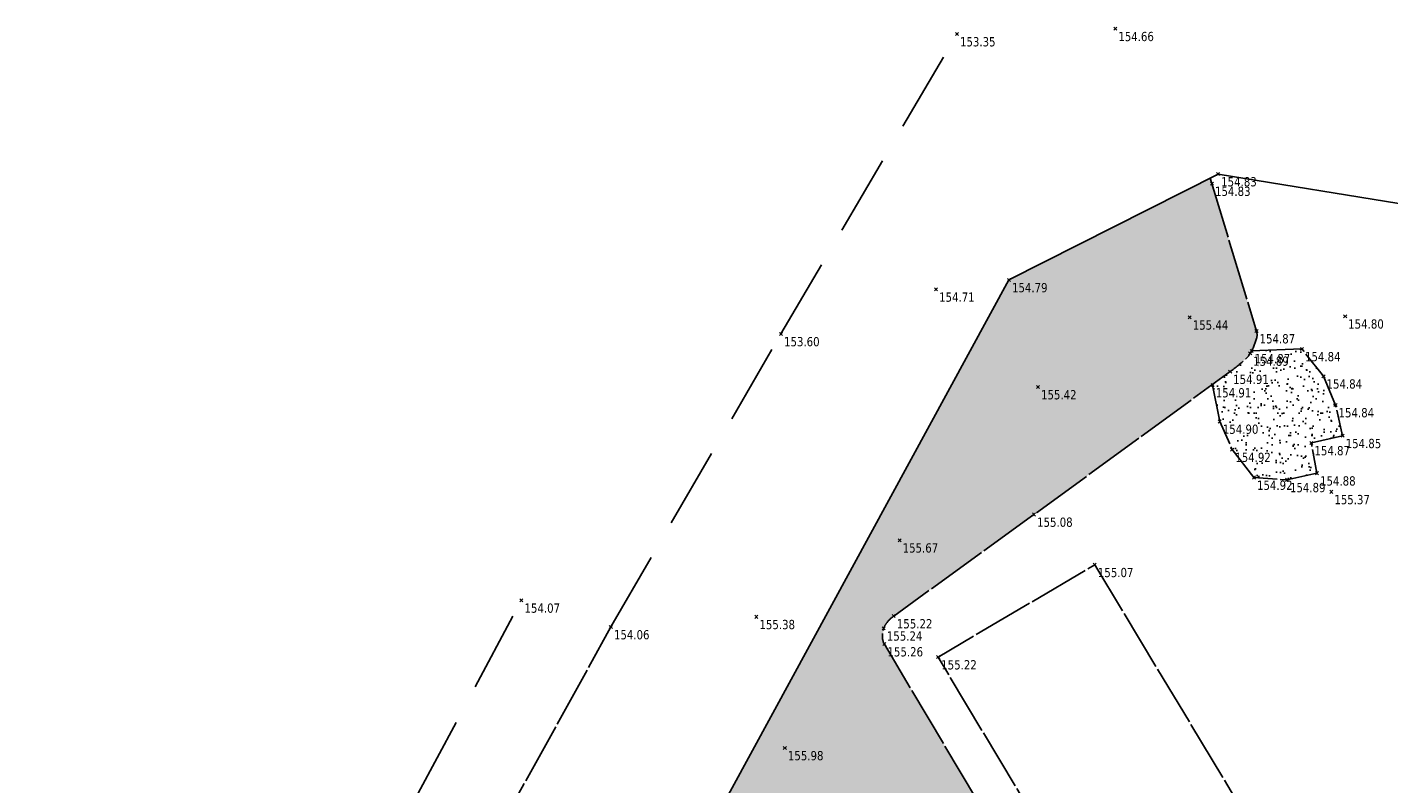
# Model space of a CAD drawing. Header units: millimetres. Extents: x 1269971 to 1270699, y 7266477 to 7267043.
# Tile 22 of 25: x 1270573 to 1270617, y 7266669 to 7266694. Entities that reach past the tile are written whole.
import ezdxf
from ezdxf.enums import TextEntityAlignment as Align

# ---------------------------------------------------------------- set-up
doc = ezdxf.new("R2010")
doc.units = ezdxf.units.MM
doc.header["$LTSCALE"] = 2
doc.header["$PDMODE"] = 3
doc.header["$PDSIZE"] = 0.05
for name, pattern in [('Continue', [1, 1, 0]), ('Discontinue', [1.95, 1.3, -0.65]), ('Reception_jeu', [1, 1, 0]), ('Voie_sigh_lcon', [1, 1, 0])]:
    doc.linetypes.add(name, pattern=pattern)
doc.layers.get('0').update_dxf_attribs({"linetype": 'Continue'})
for name, color, linetype in [('Espv_hai_hab', 70, 'Continue'), ('Espv_lim', 7, 'Discontinue'), ('Espv_lima', 70, 'Continue'), ('Espv_lima_hab', 70, 'Continue'), ('Espv_limb', 7, 'Continue'), ('Limi_clo', 7, 'Cloture_Legere'), ('Topo_ptco', 7, 'Continue'), ('Topo_ptco_alt', 3, 'Continue'), ('Topo_talb', 52, 'Discontinue'), ('Topo_talh', 52, 'Continue'), ('Voie_sigh', 7, 'Voie_sigh_lcon')]:
    doc.layers.add(name, color=color, linetype=linetype)
doc.styles.add('Verdana 1.0', font='verdana.ttf', dxfattribs={"width": 0.8, "height": 0.2})
doc.linetypes.add('Cloture_Legere', pattern='A,1,[1,croix.shx,S=0.2,R=0,X=-0.3,Y=0],0.0001', length=1.0001)

# ---------------------------------------------------------------- blocks, each defined once
blk = doc.blocks.new('Topo_Ptco')
at = {"color": 0}
blk.add_point((0, 0), dxfattribs=at)
at = {"layer": 'Topo_ptco_alt', "style": 'Verdana 1.0', "width": 0.8}
blk.add_attdef('ALT', text='', height=0.3, dxfattribs=at).set_placement((0.1, -0.1), align=Align.TOP_LEFT)

msp = doc.modelspace()

# ---------------------------------------------------------------- hatches: boundary and pattern name
at = {"layer": 'Espv_hai_hab'}
h = msp.add_hatch(dxfattribs=at)
h.set_pattern_fill('HAIE', color=256, scale=0.8)
h.set_pattern_definition([(109.29004622, (0.560848, 0.002973), (-4.80000000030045, 13.600000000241), [0.0482712, -16.90342488]), (161.565051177, (0.34656, 0.73), (-0.8, 1e-12), [0.050504, -2.47931812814]), (106.927513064, (0.29864, 0.746), (-3.19999999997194, 10.40000000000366), [0.054768, -19.17853644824]), (111.250505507, (0.348816, 0), (-1.59999999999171, 4.00000000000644), [0.069196, -15.38137033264]), (28.4429286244, (0.24168, 0.46568), (8.79999999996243, 4.79999999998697), [0.062208, -21.77354250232]), (83.6598082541, (0.2348, 0.40416), (-2e-13, 0.8000000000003), [0.061904, -7.18240411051]), (28.0724869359, (0.66804, 0.7642), (10.4000000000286, 5.60000000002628), [0.0387336, -13.5612664]), (69.4439547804, (0.70224, 0.03715), (0.800000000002, 2.4000000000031), [0.03896, -6.79624299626]), (122.905242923, (0.7136, 0.073632), (-1.60000000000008, 2.39999999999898), [0.04612, -16.15264538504]), (135, (0.75236, 0.1443), (-0.8, 9e-17), [0.0290216, -1.1023492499]), (156.250505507, (0.79568, 0.63888), (-12.79999999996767, 5.60000000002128), [0.062296, -21.788104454]), (45, (0.7068, 0.632), (9e-17, 0.8), [0.0451376, -1.0862332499]), (48.3664606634, (0.7136, 0.51808), (5.60000000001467, 6.4000000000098), [0.027424, -9.60585166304]), (34.6951535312, (0.71816, 0.3768), (7.99999999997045, 5.59999999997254), [0.03604, -12.61307064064]), (128.290163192, (0.44, 0.77104), (-3.19999999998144, 4.00000000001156), [0.036896, -19.32905349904]), (72.2553283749, (0.52208, 0.32888), (5.60000000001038, 17.59999999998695), [0.059824, -20.93922359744]), (115.346175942, (0.54032, 0.38584), (-0.80000000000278, 1.60000000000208), [0.047936, -16.77110083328]), (115.016893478, (0.64304, 0.21272), (-0.79999999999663, 1.6000000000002), [0.070368, -13.17198828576]), (41.1859251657, (0.62472, 0.19672), (0.8000000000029, 0.8000000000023), [0.024216, -8.47990065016]), (63.434948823, (0.59507, 0.11235), (3e-13, 0.8), [0.0152904, -1.773563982]), (131.185925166, (0.38984, 0.142), (-0.8000000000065, 0.7999999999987), [0.048456, -8.45566065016]), (159.44395478, (0.43545, 0.22402), (-2.3999999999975, 0.8000000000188), [0.0389616, -6.79624139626]), (19.7988763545, (0.29864, 0.30608), (8.79999999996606, 3.19999999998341), [0.026712, -21.22981640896]), (116.565051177, (0.40354, 0.4588), (-0.799999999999, 0.800000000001), [0.0152904, -1.773563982]), (45, (0.497, 0.5272), (9e-17, 0.8), [0.019348, -1.1120228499]), (56.309932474, (0.59275, 0.46335), (0.8, 1.599999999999), [0.0164632, -2.86797782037]), (131.185925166, (0.51528, 0.66624), (-0.8000000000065, 0.7999999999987), [0.024248, -8.47986865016]), (0, (0.28, 0.6), (0, 0.8), [0.04, -0.76]), (146.309932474, (0.04098, 0.08504), (-1.599999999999, 0.8), [0.049256, -2.83518502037]), (143.130102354, (0.08888, 0.36534), (-2.3999999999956, 1.6000000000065), [0.0569792, -3.9430208]), (36.3843518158, (0, 0.367648), (3.19999999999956, 2.39999999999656), [0.0537736, -18.82690435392]), (136.73570459, (0.043274, 0.533984), (-12.8000000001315, 11.99999999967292), [0.0532608, -18.622927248]), (25.7099537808, (0.0752, 0.71864), (1.599999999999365, 0.7999999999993), [0.073408, -23.899910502]), (127.405356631, (0.13672, 0.126), (-7.99999999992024, 10.40000000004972), [0.0488, -17.0719476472]), (45, (0.1436, 0.0075), (9e-17, 0.8), [0.0225688, -1.1088020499]), (153.434948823, (0.17095, 0.31294), (-0.8, -1e-12), [0.020348, -1.768506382]), (167.471192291, (0.19832, 0.11232), (-4.0000000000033, 0.79999999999), [0.063104, -7.31253156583]), (45, (0.16, 0.52), (9e-17, 0.8), [0.0565688, -1.0748020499])])
h.paths.add_polyline_path([(1270611.524, 7266655.497, -0.067038), (1270611.541, 7266655.181, -0.077553), (1270611.46, 7266654.844, -0.088516), (1270611.297, 7266654.588), (1270608.721, 7266651.784), (1270594.145, 7266665.416), (1270594.072, 7266665.455), (1270604.936, 7266685.409), (1270611.715, 7266688.84), (1270624.222, 7266686.8), (1270624.294, 7266686.789), (1270623.538, 7266682.734), (1270617.653, 7266683.695), (1270618.311, 7266687.764), (1270611.715, 7266688.84), (1270611.459, 7266688.711), (1270612.959, 7266683.752, -0.143347), (1270612.961, 7266683.51, -0.064484), (1270612.753, 7266683.026, -0.075168), (1270612.606, 7266682.845, -0.026925), (1270612.105, 7266682.437), (1270605.75, 7266677.808), (1270601.206, 7266674.516), (1270601.004, 7266674.329, 0.00558), (1270600.987, 7266674.31, 0.00693), (1270600.977, 7266674.296), (1270600.882, 7266674.118), (1270600.84, 7266673.818), (1270600.902, 7266673.607), (1270606.162, 7266664.741), (1270611.437, 7266655.729, -0.085735)])
h.paths.add_polyline_path([(1270620.654, 7266684.758), (1270620.76, 7266685.64), (1270623.767, 7266685.152), (1270623.562, 7266684.251)], flags=16)
at = {"layer": 'Espv_lima_hab'}
h = msp.add_hatch(dxfattribs=at)
h.set_pattern_fill('ESPACE_JEUX', color=256, scale=0.07, pattern_type=2)
h.set_pattern_definition([(312, (0.07, 0), (0.821643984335, 0.17464582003), [0, -0.525]), (67, (-0.035, 0.0606), (-0.83373876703, -0.10237024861), [0, -0.875]), (153, (-0.035, 0.0606), (0.043962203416, -0.838848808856), [0, -0.7]), (180, (-0.035, -0.0606), (0.42, -0.7274613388), [0, -0.7]), (74, (-0.28, 0), (-0.81504840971, -0.20321439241), [0, -0.7]), (286, (-0.28, 0), (0.81504840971, -0.20321439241), [0, -0.7]), (52, (0.14, -0.2425), (-0.831825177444, 0.11690540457), [0, -0.875]), (300, (0.14, 0.2425), (0.83999999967, -1.9e-10), [0, -0.7]), (175, (0.14, 0.2425), (0.354999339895, -0.76129854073), [0, -0.7]), (114, (0.035, 0.1819), (-0.83539839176, 0.0878039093), [0, -0.35]), (248, (0.035, -0.1819), (0.51715563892, -0.66192903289), [0, -0.434])])
h.paths.add_polyline_path([(1270615.518, 7266681.355), (1270615.129, 7266682.288), (1270614.43, 7266683.173), (1270612.8, 7266683.108, -0.011542), (1270612.753, 7266683.026, -0.075168), (1270612.606, 7266682.845, -0.026925), (1270612.105, 7266682.437), (1270611.534, 7266682.021), (1270611.768, 7266680.821), (1270612.171, 7266679.91), (1270612.875, 7266679.005), (1270613.943, 7266678.93), (1270614.918, 7266679.145), (1270614.736, 7266680.125), (1270615.748, 7266680.358)])
h.paths.add_polyline_path([(1270612.091, 7266682.738), (1270612.691, 7266682.738), (1270612.691, 7266682.963), (1270612.091, 7266682.963)], flags=25)
h.paths.add_polyline_path([(1270611.443, 7266682.15), (1270612.043, 7266682.15), (1270612.043, 7266682.375), (1270611.443, 7266682.375)], flags=9)
h.paths.add_polyline_path([(1270614.256, 7266678.858), (1270614.856, 7266678.858), (1270614.856, 7266679.083), (1270614.256, 7266679.083)], flags=9)
h.paths.add_polyline_path([(1270614.074, 7266679.838), (1270614.674, 7266679.838), (1270614.674, 7266680.063), (1270614.074, 7266680.063)], flags=24)
h.paths.add_polyline_path([(1270615.085, 7266680.071), (1270615.685, 7266680.071), (1270615.685, 7266680.296), (1270615.085, 7266680.296)], flags=25)
h.paths.add_polyline_path([(1270614.856, 7266681.068), (1270615.456, 7266681.068), (1270615.456, 7266681.293), (1270614.856, 7266681.293)], flags=24)
h.paths.add_polyline_path([(1270614.467, 7266682), (1270615.067, 7266682), (1270615.067, 7266682.225), (1270614.467, 7266682.225)], flags=24)
h.paths.add_polyline_path([(1270613.768, 7266682.885), (1270614.368, 7266682.885), (1270614.368, 7266683.11), (1270613.768, 7266683.11)], flags=24)
h.paths.add_polyline_path([(1270612.136, 7266682.821), (1270612.736, 7266682.821), (1270612.736, 7266683.046), (1270612.136, 7266683.046)], flags=25)

# ---------------------------------------------------------------- linework, layer by layer
at = {"layer": 'Espv_lim', "flags": 128}
for points in [[(1270597.55, 7266683.659), (1270603.251, 7266693.377)], [(1270592.039, 7266674.161), (1270597.55, 7266683.659)]]:
    msp.add_lwpolyline(points, dxfattribs=at)
at = {"layer": 'Espv_lima', "linetype": 'Reception_jeu', "flags": 128}
msp.add_lwpolyline([(1270611.538, 7266682.002), (1270611.768, 7266680.821), (1270612.171, 7266679.91), (1270612.875, 7266679.005), (1270613.943, 7266678.93), (1270614.918, 7266679.145), (1270614.736, 7266680.125), (1270615.748, 7266680.358), (1270615.518, 7266681.355), (1270615.129, 7266682.288), (1270614.43, 7266683.173), (1270612.799, 7266683.108)], dxfattribs=at)
at = {"layer": 'Espv_limb', "flags": 128}
msp.add_lwpolyline([(1270611.459, 7266688.711), (1270612.959, 7266683.752, -0.143347), (1270612.961, 7266683.51, -0.064484), (1270612.753, 7266683.026, -0.075168), (1270612.606, 7266682.845, -0.026925), (1270612.105, 7266682.437), (1270605.75, 7266677.808), (1270601.206, 7266674.516, 0.065614), (1270600.987, 7266674.31, 0.090527), (1270600.882, 7266674.118, 0.090068), (1270600.84, 7266673.818, 0.124869), (1270600.902, 7266673.607), (1270606.162, 7266664.741), (1270611.437, 7266655.729, -0.085735), (1270611.524, 7266655.497, -0.067038), (1270611.541, 7266655.181, -0.077553), (1270611.46, 7266654.844, -0.088516), (1270611.297, 7266654.588), (1270608.721, 7266651.784)], format="xyb", dxfattribs=at)
at = {"layer": 'Limi_clo', "flags": 128}
msp.add_lwpolyline([(1270588.779, 7266634.312), (1270586.027, 7266642.881), (1270584.439, 7266647.763), (1270604.936, 7266685.409), (1270611.715, 7266688.84), (1270624.222, 7266686.8), (1270636.815, 7266684.863), (1270639.916, 7266672.464), (1270642.88, 7266660.436)], dxfattribs=at)
at = {"layer": 'Topo_talb', "flags": 128}
msp.add_lwpolyline([(1270573.128, 7266644.597), (1270580.648, 7266659.167), (1270589.141, 7266675.023)], dxfattribs=at)
at = {"layer": 'Topo_talh', "flags": 128}
msp.add_lwpolyline([(1270574.881, 7266643.545), (1270583.637, 7266658.958), (1270592.039, 7266674.161)], dxfattribs=at)
at = {"layer": 'Voie_sigh', "flags": 128}
msp.add_lwpolyline([(1270616.98, 7266660.624), (1270611.866, 7266657.81), (1270607.286, 7266665.425), (1270602.644, 7266673.186), (1270607.719, 7266676.177), (1270612.358, 7266668.467)], dxfattribs=at)

# ---------------------------------------------------------------- block references
at = {"layer": 'Topo_ptco'}
ref = msp.add_blockref('Topo_Ptco', (1270603.251, 7266693.377, 153.351), dxfattribs=at)
ref.add_attrib('ALT', '153.35', dxfattribs={"layer": 'Topo_ptco_alt', "height": 0.3, "style": 'Verdana 1.0', "width": 0.8}).set_placement((1270603.351, 7266693.277, 153.351), align=Align.TOP_LEFT)
ref = msp.add_blockref('Topo_Ptco', (1270608.382, 7266693.548, 154.658), dxfattribs=at)
ref.add_attrib('ALT', '154.66', dxfattribs={"layer": 'Topo_ptco_alt', "height": 0.3, "style": 'Verdana 1.0', "width": 0.8}).set_placement((1270608.482, 7266693.448, 154.658), align=Align.TOP_LEFT)
for p in [(1270608.382, 7266693.548, 154.658), (1270602.575, 7266685.102, 154.712), (1270610.794, 7266684.196, 155.436), (1270615.831, 7266684.231, 154.803), (1270605.877, 7266681.938, 155.425), (1270615.381, 7266678.54, 155.365), (1270601.393, 7266676.973, 155.666), (1270596.754, 7266674.491, 155.381), (1270597.676, 7266670.242, 155.977)]:
    msp.add_blockref('Topo_Ptco', p, dxfattribs=at)
ref = msp.add_blockref('Topo_Ptco', (1270611.715, 7266688.84, 154.826), dxfattribs=at)
ref.add_attrib('ALT', '154.83', dxfattribs={"layer": 'Topo_ptco_alt', "height": 0.3, "style": 'Verdana 1.0', "width": 0.8}).set_placement((1270611.815, 7266688.74, 154.826), align=Align.TOP_LEFT)
ref = msp.add_blockref('Topo_Ptco', (1270611.514, 7266688.531, 154.831), dxfattribs=at)
ref.add_attrib('ALT', '154.83', dxfattribs={"layer": 'Topo_ptco_alt', "height": 0.3, "style": 'Verdana 1.0', "width": 0.8}).set_placement((1270611.614, 7266688.431, 154.831), align=Align.TOP_LEFT)
ref = msp.add_blockref('Topo_Ptco', (1270604.936, 7266685.409, 154.787), dxfattribs=at)
ref.add_attrib('ALT', '154.79', dxfattribs={"layer": 'Topo_ptco_alt', "height": 0.3, "style": 'Verdana 1.0', "width": 0.8}).set_placement((1270605.036, 7266685.309, 154.787), align=Align.TOP_LEFT)
ref = msp.add_blockref('Topo_Ptco', (1270602.575, 7266685.102, 154.712), dxfattribs=at)
ref.add_attrib('ALT', '154.71', dxfattribs={"layer": 'Topo_ptco_alt', "height": 0.3, "style": 'Verdana 1.0', "width": 0.8}).set_placement((1270602.675, 7266685.002, 154.712), align=Align.TOP_LEFT)
ref = msp.add_blockref('Topo_Ptco', (1270610.794, 7266684.196, 155.436), dxfattribs=at)
ref.add_attrib('ALT', '155.44', dxfattribs={"layer": 'Topo_ptco_alt', "height": 0.3, "style": 'Verdana 1.0', "width": 0.8}).set_placement((1270610.894, 7266684.096, 155.436), align=Align.TOP_LEFT)
ref = msp.add_blockref('Topo_Ptco', (1270615.831, 7266684.231, 154.803), dxfattribs=at)
ref.add_attrib('ALT', '154.80', dxfattribs={"layer": 'Topo_ptco_alt', "height": 0.3, "style": 'Verdana 1.0', "width": 0.8}).set_placement((1270615.931, 7266684.131, 154.803), align=Align.TOP_LEFT)
ref = msp.add_blockref('Topo_Ptco', (1270597.55, 7266683.659, 153.604), dxfattribs=at)
ref.add_attrib('ALT', '153.60', dxfattribs={"layer": 'Topo_ptco_alt', "height": 0.3, "style": 'Verdana 1.0', "width": 0.8}).set_placement((1270597.65, 7266683.559, 153.604), align=Align.TOP_LEFT)
ref = msp.add_blockref('Topo_Ptco', (1270612.959, 7266683.752, 154.869), dxfattribs=at)
ref.add_attrib('ALT', '154.87', dxfattribs={"layer": 'Topo_ptco_alt', "height": 0.3, "style": 'Verdana 1.0', "width": 0.8}).set_placement((1270613.059, 7266683.652, 154.869), align=Align.TOP_LEFT)
ref = msp.add_blockref('Topo_Ptco', (1270612.753, 7266683.026, 154.893), dxfattribs=at)
ref.add_attrib('ALT', '154.89', dxfattribs={"layer": 'Topo_ptco_alt', "height": 0.3, "style": 'Verdana 1.0', "width": 0.8}).set_placement((1270612.853, 7266682.926, 154.893), align=Align.TOP_LEFT)
ref = msp.add_blockref('Topo_Ptco', (1270612.799, 7266683.108, 154.874), dxfattribs=at)
ref.add_attrib('ALT', '154.87', dxfattribs={"layer": 'Topo_ptco_alt', "height": 0.3, "style": 'Verdana 1.0', "width": 0.8}).set_placement((1270612.899, 7266683.008, 154.874), align=Align.TOP_LEFT)
ref = msp.add_blockref('Topo_Ptco', (1270614.43, 7266683.173, 154.839), dxfattribs=at)
ref.add_attrib('ALT', '154.84', dxfattribs={"layer": 'Topo_ptco_alt', "height": 0.3, "style": 'Verdana 1.0', "width": 0.8}).set_placement((1270614.53, 7266683.073, 154.839), align=Align.TOP_LEFT)
ref = msp.add_blockref('Topo_Ptco', (1270612.105, 7266682.437, 154.91), dxfattribs=at)
ref.add_attrib('ALT', '154.91', dxfattribs={"layer": 'Topo_ptco_alt', "height": 0.3, "style": 'Verdana 1.0', "width": 0.8}).set_placement((1270612.205, 7266682.337, 154.91), align=Align.TOP_LEFT)
ref = msp.add_blockref('Topo_Ptco', (1270615.129, 7266682.288, 154.835), dxfattribs=at)
ref.add_attrib('ALT', '154.84', dxfattribs={"layer": 'Topo_ptco_alt', "height": 0.3, "style": 'Verdana 1.0', "width": 0.8}).set_placement((1270615.229, 7266682.188, 154.835), align=Align.TOP_LEFT)
ref = msp.add_blockref('Topo_Ptco', (1270605.877, 7266681.938, 155.425), dxfattribs=at)
ref.add_attrib('ALT', '155.42', dxfattribs={"layer": 'Topo_ptco_alt', "height": 0.3, "style": 'Verdana 1.0', "width": 0.8}).set_placement((1270605.977, 7266681.838, 155.425), align=Align.TOP_LEFT)
ref = msp.add_blockref('Topo_Ptco', (1270611.538, 7266682.002, 154.911), dxfattribs=at)
ref.add_attrib('ALT', '154.91', dxfattribs={"layer": 'Topo_ptco_alt', "height": 0.3, "style": 'Verdana 1.0', "width": 0.8}).set_placement((1270611.638, 7266681.902, 154.911), align=Align.TOP_LEFT)
ref = msp.add_blockref('Topo_Ptco', (1270615.518, 7266681.355, 154.841), dxfattribs=at)
ref.add_attrib('ALT', '154.84', dxfattribs={"layer": 'Topo_ptco_alt', "height": 0.3, "style": 'Verdana 1.0', "width": 0.8}).set_placement((1270615.618, 7266681.255, 154.841), align=Align.TOP_LEFT)
ref = msp.add_blockref('Topo_Ptco', (1270611.768, 7266680.821, 154.903), dxfattribs=at)
ref.add_attrib('ALT', '154.90', dxfattribs={"layer": 'Topo_ptco_alt', "height": 0.3, "style": 'Verdana 1.0', "width": 0.8}).set_placement((1270611.868, 7266680.721, 154.903), align=Align.TOP_LEFT)
ref = msp.add_blockref('Topo_Ptco', (1270615.748, 7266680.358, 154.851), dxfattribs=at)
ref.add_attrib('ALT', '154.85', dxfattribs={"layer": 'Topo_ptco_alt', "height": 0.3, "style": 'Verdana 1.0', "width": 0.8}).set_placement((1270615.848, 7266680.258, 154.851), align=Align.TOP_LEFT)
ref = msp.add_blockref('Topo_Ptco', (1270612.171, 7266679.91, 154.915), dxfattribs=at)
ref.add_attrib('ALT', '154.92', dxfattribs={"layer": 'Topo_ptco_alt', "height": 0.3, "style": 'Verdana 1.0', "width": 0.8}).set_placement((1270612.271, 7266679.81, 154.915), align=Align.TOP_LEFT)
ref = msp.add_blockref('Topo_Ptco', (1270614.736, 7266680.125, 154.87), dxfattribs=at)
ref.add_attrib('ALT', '154.87', dxfattribs={"layer": 'Topo_ptco_alt', "height": 0.3, "style": 'Verdana 1.0', "width": 0.8}).set_placement((1270614.836, 7266680.025, 154.87), align=Align.TOP_LEFT)
ref = msp.add_blockref('Topo_Ptco', (1270614.918, 7266679.145, 154.875), dxfattribs=at)
ref.add_attrib('ALT', '154.88', dxfattribs={"layer": 'Topo_ptco_alt', "height": 0.3, "style": 'Verdana 1.0', "width": 0.8}).set_placement((1270615.018, 7266679.045, 154.875), align=Align.TOP_LEFT)
ref = msp.add_blockref('Topo_Ptco', (1270612.875, 7266679.005, 154.92), dxfattribs=at)
ref.add_attrib('ALT', '154.92', dxfattribs={"layer": 'Topo_ptco_alt', "height": 0.3, "style": 'Verdana 1.0', "width": 0.8}).set_placement((1270612.975, 7266678.905, 154.92), align=Align.TOP_LEFT)
ref = msp.add_blockref('Topo_Ptco', (1270613.943, 7266678.93, 154.893), dxfattribs=at)
ref.add_attrib('ALT', '154.89', dxfattribs={"layer": 'Topo_ptco_alt', "height": 0.3, "style": 'Verdana 1.0', "width": 0.8}).set_placement((1270614.043, 7266678.83, 154.893), align=Align.TOP_LEFT)
ref = msp.add_blockref('Topo_Ptco', (1270615.381, 7266678.54, 155.365), dxfattribs=at)
ref.add_attrib('ALT', '155.37', dxfattribs={"layer": 'Topo_ptco_alt', "height": 0.3, "style": 'Verdana 1.0', "width": 0.8}).set_placement((1270615.481, 7266678.44, 155.365), align=Align.TOP_LEFT)
ref = msp.add_blockref('Topo_Ptco', (1270605.75, 7266677.808, 155.085), dxfattribs=at)
ref.add_attrib('ALT', '155.08', dxfattribs={"layer": 'Topo_ptco_alt', "height": 0.3, "style": 'Verdana 1.0', "width": 0.8}).set_placement((1270605.85, 7266677.708, 155.085), align=Align.TOP_LEFT)
ref = msp.add_blockref('Topo_Ptco', (1270601.393, 7266676.973, 155.666), dxfattribs=at)
ref.add_attrib('ALT', '155.67', dxfattribs={"layer": 'Topo_ptco_alt', "height": 0.3, "style": 'Verdana 1.0', "width": 0.8}).set_placement((1270601.493, 7266676.873, 155.666), align=Align.TOP_LEFT)
ref = msp.add_blockref('Topo_Ptco', (1270607.719, 7266676.177, 155.071), dxfattribs=at)
ref.add_attrib('ALT', '155.07', dxfattribs={"layer": 'Topo_ptco_alt', "height": 0.3, "style": 'Verdana 1.0', "width": 0.8}).set_placement((1270607.819, 7266676.077, 155.071), align=Align.TOP_LEFT)
ref = msp.add_blockref('Topo_Ptco', (1270589.141, 7266675.023, 154.071), dxfattribs=at)
ref.add_attrib('ALT', '154.07', dxfattribs={"layer": 'Topo_ptco_alt', "height": 0.3, "style": 'Verdana 1.0', "width": 0.8}).set_placement((1270589.241, 7266674.923, 154.071), align=Align.TOP_LEFT)
ref = msp.add_blockref('Topo_Ptco', (1270596.754, 7266674.491, 155.381), dxfattribs=at)
ref.add_attrib('ALT', '155.38', dxfattribs={"layer": 'Topo_ptco_alt', "height": 0.3, "style": 'Verdana 1.0', "width": 0.8}).set_placement((1270596.854, 7266674.391, 155.381), align=Align.TOP_LEFT)
ref = msp.add_blockref('Topo_Ptco', (1270601.206, 7266674.516, 155.216), dxfattribs=at)
ref.add_attrib('ALT', '155.22', dxfattribs={"layer": 'Topo_ptco_alt', "height": 0.3, "style": 'Verdana 1.0', "width": 0.8}).set_placement((1270601.306, 7266674.416, 155.216), align=Align.TOP_LEFT)
ref = msp.add_blockref('Topo_Ptco', (1270592.039, 7266674.161, 154.063), dxfattribs=at)
ref.add_attrib('ALT', '154.06', dxfattribs={"layer": 'Topo_ptco_alt', "height": 0.3, "style": 'Verdana 1.0', "width": 0.8}).set_placement((1270592.139, 7266674.061, 154.063), align=Align.TOP_LEFT)
ref = msp.add_blockref('Topo_Ptco', (1270600.882, 7266674.118, 155.241), dxfattribs=at)
ref.add_attrib('ALT', '155.24', dxfattribs={"layer": 'Topo_ptco_alt', "height": 0.3, "style": 'Verdana 1.0', "width": 0.8}).set_placement((1270600.982, 7266674.018, 155.241), align=Align.TOP_LEFT)
ref = msp.add_blockref('Topo_Ptco', (1270600.902, 7266673.607, 155.256), dxfattribs=at)
ref.add_attrib('ALT', '155.26', dxfattribs={"layer": 'Topo_ptco_alt', "height": 0.3, "style": 'Verdana 1.0', "width": 0.8}).set_placement((1270601.002, 7266673.507, 155.256), align=Align.TOP_LEFT)
ref = msp.add_blockref('Topo_Ptco', (1270602.644, 7266673.186, 155.219), dxfattribs=at)
ref.add_attrib('ALT', '155.22', dxfattribs={"layer": 'Topo_ptco_alt', "height": 0.3, "style": 'Verdana 1.0', "width": 0.8}).set_placement((1270602.744, 7266673.086, 155.219), align=Align.TOP_LEFT)
ref = msp.add_blockref('Topo_Ptco', (1270597.676, 7266670.242, 155.977), dxfattribs=at)
ref.add_attrib('ALT', '155.98', dxfattribs={"layer": 'Topo_ptco_alt', "height": 0.3, "style": 'Verdana 1.0', "width": 0.8}).set_placement((1270597.776, 7266670.142, 155.977), align=Align.TOP_LEFT)

doc.saveas('drawing.dxf')
